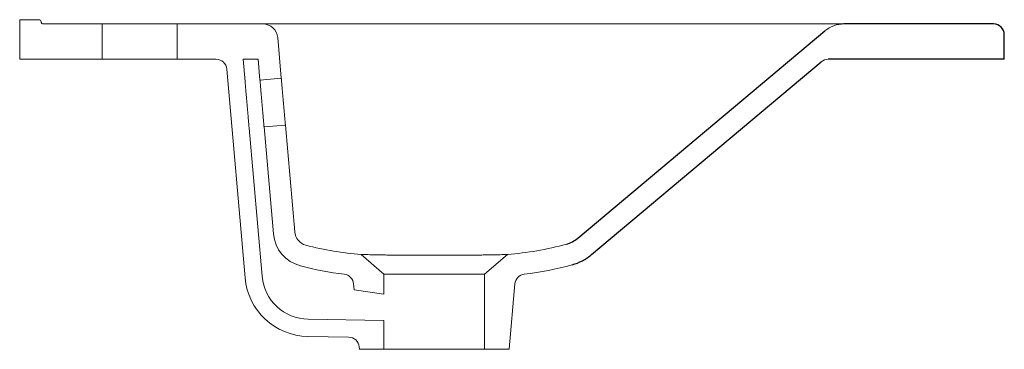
# Model space of a CAD drawing. Header units: millimetres. Extents: x 4424.249 to 4424.709, y 2734.799 to 2734.953.
import ezdxf

# ---------------------------------------------------------------- set-up
doc = ezdxf.new("R2010")
doc.units = ezdxf.units.MM
doc.layers.add('SANINDUSA', color=3, linetype='Continuous')

msp = doc.modelspace()

# ---------------------------------------------------------------- linework, layer by layer
at = {"layer": 'SANINDUSA', "linetype": 'Continuous', "lineweight": 15}
for p, q in [((4424.248593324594, 2734.953243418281), (4424.257593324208, 2734.953243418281)), ((4424.248593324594, 2734.953243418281), (4424.248593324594, 2734.934743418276)), ((4424.287093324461, 2734.951243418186), (4424.259593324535, 2734.951243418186)), ((4424.287093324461, 2734.934743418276), (4424.287093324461, 2734.951243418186)), ((4424.322093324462, 2734.951243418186), (4424.287093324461, 2734.951243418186)), ((4424.362179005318, 2734.951243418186), (4424.322093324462, 2734.951243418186)), ((4424.322093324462, 2734.951243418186), (4424.322093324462, 2734.934743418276)), ((4424.376019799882, 2734.951243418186), (4424.362179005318, 2734.951243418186)), ((4424.61225821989, 2734.951243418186), (4424.376019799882, 2734.951243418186)), ((4424.626551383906, 2734.951243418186), (4424.61225821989, 2734.951243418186)), ((4424.369152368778, 2734.944853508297), (4424.370810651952, 2734.925899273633)), ((4424.287093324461, 2734.934743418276), (4424.248593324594, 2734.934743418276)), ((4424.322093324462, 2734.934743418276), (4424.287093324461, 2734.934743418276)), ((4424.340359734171, 2734.934743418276), (4424.322093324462, 2734.934743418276)), ((4424.359998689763, 2734.934743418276), (4424.352971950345, 2734.934743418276)), ((4424.352971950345, 2734.934743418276), (4424.353875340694, 2734.924417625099)), ((4424.359998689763, 2734.934743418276), (4424.360848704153, 2734.925027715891)), ((4424.345340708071, 2734.930179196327), (4424.353872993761, 2734.832654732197)), ((4424.370810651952, 2734.925899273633), (4424.360848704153, 2734.925027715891)), ((4424.355792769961, 2734.902501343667), (4424.361842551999, 2734.833351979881)), ((4424.362766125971, 2734.903111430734), (4424.372728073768, 2734.903982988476)), ((4424.362766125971, 2734.903111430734), (4424.367133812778, 2734.853188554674)), ((4424.372728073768, 2734.903982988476), (4424.377095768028, 2734.854060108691)), ((4424.408084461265, 2734.843582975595), (4424.418775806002, 2734.834289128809)), ((4424.465775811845, 2734.834289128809), (4424.476467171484, 2734.843582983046)), ((4424.465775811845, 2734.834289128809), (4424.418775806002, 2734.834289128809)), ((4424.418775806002, 2734.825022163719), (4424.418775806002, 2734.834289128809)), ((4424.465775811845, 2734.834289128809), (4424.465775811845, 2734.799243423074)), ((4424.404845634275, 2734.827020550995), (4424.404604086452, 2734.829781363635)), ((4424.479947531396, 2734.829781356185), (4424.477275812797, 2734.799243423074)), ((4424.418775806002, 2734.825022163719), (4424.404845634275, 2734.827020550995)), ((4424.383374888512, 2734.813272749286), (4424.418783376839, 2734.812654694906)), ((4424.418775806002, 2734.799243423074), (4424.418775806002, 2734.812654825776)), ((4424.383235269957, 2734.805273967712), (4424.402282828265, 2734.804941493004)), ((4424.407275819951, 2734.799243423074), (4424.407176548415, 2734.800378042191)), ((4424.418775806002, 2734.799243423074), (4424.407275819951, 2734.799243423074)), ((4424.418775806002, 2734.799243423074), (4424.465775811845, 2734.799243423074)), ((4424.477275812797, 2734.799243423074), (4424.465775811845, 2734.799243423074))]:
    msp.add_line(p, q, dxfattribs=at)
at = {"layer": 'SANINDUSA'}
for p, q in [((4424.703593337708, 2734.951243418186), (4424.633688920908, 2734.951243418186)), ((4424.50930401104, 2734.851147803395), (4424.624689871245, 2734.947968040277)), ((4424.708593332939, 2734.934743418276), (4424.708593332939, 2734.946243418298)), ((4424.708593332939, 2734.934743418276), (4424.626306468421, 2734.934743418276)), ((4424.515731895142, 2734.843487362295), (4424.623092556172, 2734.933573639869))]:
    msp.add_line(p, q, dxfattribs=at)
at = {"layer": 'SANINDUSA', "linetype": 'Continuous', "lineweight": 15, "flags": 128}
for points in [[(4424.370810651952, 2734.925899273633), (4424.370812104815, 2734.925882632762), (4424.370816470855, 2734.925832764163), (4424.370823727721, 2734.925749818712), (4424.370833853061, 2734.925634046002), (4424.37084682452, 2734.925485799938), (4424.3708625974, 2734.925305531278), (4424.370881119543, 2734.925093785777), (4424.370902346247, 2734.924851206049), (4424.370926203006, 2734.9245785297), (4424.370952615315, 2734.924276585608), (4424.370981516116, 2734.923946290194), (4424.371012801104, 2734.923588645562), (4424.371046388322, 2734.923204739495), (4424.37108217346, 2734.922795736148), (4424.371120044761, 2734.922362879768), (4424.371159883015, 2734.921907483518), (4424.371201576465, 2734.921430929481), (4424.371244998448, 2734.920934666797), (4424.371290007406, 2734.920420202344), (4424.371336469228, 2734.919889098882), (4424.3713842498, 2734.919342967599), (4424.371433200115, 2734.918783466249), (4424.371483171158, 2734.918212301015), (4424.371534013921, 2734.917631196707), (4424.371585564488, 2734.917041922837), (4424.371637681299, 2734.91644627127), (4424.371690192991, 2734.915846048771), (4424.371742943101, 2734.915243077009), (4424.371795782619, 2734.914639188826), (4424.37184853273, 2734.914036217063), (4424.371901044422, 2734.91343599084), (4424.371953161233, 2734.912840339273), (4424.372004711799, 2734.912251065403), (4424.372055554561, 2734.911669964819), (4424.372105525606, 2734.911098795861), (4424.37215447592, 2734.910539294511), (4424.372202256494, 2734.909993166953), (4424.372248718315, 2734.909462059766), (4424.372293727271, 2734.908947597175), (4424.372337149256, 2734.908451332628), (4424.372378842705, 2734.907974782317), (4424.372418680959, 2734.907519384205), (4424.37245655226, 2734.907086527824), (4424.3724923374, 2734.906677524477), (4424.372525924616, 2734.90629361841), (4424.372557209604, 2734.90593597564), (4424.372586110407, 2734.905605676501), (4424.372612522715, 2734.905303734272), (4424.372636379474, 2734.905031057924), (4424.372657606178, 2734.904788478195), (4424.372676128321, 2734.904576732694), (4424.3726919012, 2734.904396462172), (4424.372704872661, 2734.904248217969), (4424.372714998, 2734.904132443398), (4424.372722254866, 2734.904049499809), (4424.372726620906, 2734.903999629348), (4424.372728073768, 2734.903982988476)], [(4424.355792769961, 2734.902501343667), (4424.355791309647, 2734.902517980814), (4424.355786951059, 2734.902567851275), (4424.355779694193, 2734.902650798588), (4424.355769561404, 2734.902766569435), (4424.355756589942, 2734.902914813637), (4424.355740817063, 2734.90309508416), (4424.355722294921, 2734.90330682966), (4424.355701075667, 2734.903549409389), (4424.355677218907, 2734.903822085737), (4424.355650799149, 2734.904124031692), (4424.355621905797, 2734.904454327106), (4424.355590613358, 2734.904811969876), (4424.355557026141, 2734.905195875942), (4424.355521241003, 2734.905604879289), (4424.355483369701, 2734.90603773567), (4424.355443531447, 2734.906493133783), (4424.355401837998, 2734.906969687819), (4424.355358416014, 2734.907465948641), (4424.355313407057, 2734.907980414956), (4424.355266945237, 2734.908511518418), (4424.355219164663, 2734.909057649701), (4424.355170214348, 2734.909617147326), (4424.355120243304, 2734.910188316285), (4424.355069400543, 2734.910769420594), (4424.355017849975, 2734.911358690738), (4424.354965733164, 2734.91195434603), (4424.354913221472, 2734.912554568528), (4424.354860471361, 2734.913157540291), (4424.354807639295, 2734.913761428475), (4424.354754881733, 2734.914364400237), (4424.354702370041, 2734.914964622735), (4424.35465026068, 2734.915560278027), (4424.354598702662, 2734.916149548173), (4424.354547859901, 2734.916730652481), (4424.354497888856, 2734.91730182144), (4424.354448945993, 2734.917861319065), (4424.354401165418, 2734.918407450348), (4424.354354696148, 2734.918938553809), (4424.354309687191, 2734.919453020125), (4424.354266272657, 2734.919949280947), (4424.354224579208, 2734.920425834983), (4424.354184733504, 2734.920881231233), (4424.354146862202, 2734.921314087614), (4424.354111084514, 2734.921723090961), (4424.354077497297, 2734.922106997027), (4424.354046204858, 2734.92246464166), (4424.354017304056, 2734.922794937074), (4424.353990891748, 2734.923096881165), (4424.353967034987, 2734.923369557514), (4424.353945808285, 2734.923612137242), (4424.353927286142, 2734.923823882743), (4424.353911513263, 2734.924004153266), (4424.353898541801, 2734.924152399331), (4424.353888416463, 2734.924268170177), (4424.353881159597, 2734.924351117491), (4424.353876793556, 2734.92440098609), (4424.353875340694, 2734.924417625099)], [(4424.362766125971, 2734.903111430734), (4424.362764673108, 2734.903128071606), (4424.362760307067, 2734.903177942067), (4424.362753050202, 2734.903260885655), (4424.362742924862, 2734.903376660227), (4424.362729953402, 2734.903524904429), (4424.362714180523, 2734.903705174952), (4424.362695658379, 2734.903916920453), (4424.362674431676, 2734.904159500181), (4424.362650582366, 2734.904432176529), (4424.362624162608, 2734.904734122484), (4424.362595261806, 2734.905064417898), (4424.362563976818, 2734.905422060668), (4424.362530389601, 2734.905805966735), (4424.362494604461, 2734.906214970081), (4424.362456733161, 2734.906647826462), (4424.362416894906, 2734.907103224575), (4424.362375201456, 2734.907579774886), (4424.362331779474, 2734.908076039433), (4424.362286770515, 2734.908590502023), (4424.362240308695, 2734.90912160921), (4424.362192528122, 2734.909667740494), (4424.362143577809, 2734.910227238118), (4424.362093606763, 2734.910798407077), (4424.362042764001, 2734.91137950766), (4424.361991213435, 2734.91196878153), (4424.361939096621, 2734.912564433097), (4424.361886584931, 2734.913164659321), (4424.361833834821, 2734.913767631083), (4424.361781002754, 2734.914371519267), (4424.361728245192, 2734.914974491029), (4424.361675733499, 2734.915574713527), (4424.361623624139, 2734.916170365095), (4424.361572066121, 2734.916759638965), (4424.361521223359, 2734.917340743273), (4424.361471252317, 2734.917911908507), (4424.361422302, 2734.918471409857), (4424.361374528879, 2734.91901754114), (4424.361328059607, 2734.919548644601), (4424.361283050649, 2734.920063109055), (4424.361239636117, 2734.920559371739), (4424.361197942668, 2734.921035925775), (4424.361158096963, 2734.921491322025), (4424.361120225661, 2734.921924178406), (4424.361084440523, 2734.922333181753), (4424.361050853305, 2734.922717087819), (4424.361019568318, 2734.923074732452), (4424.360990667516, 2734.923405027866), (4424.360964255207, 2734.923706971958), (4424.360940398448, 2734.923979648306), (4424.360919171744, 2734.924222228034), (4424.360900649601, 2734.924433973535), (4424.360884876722, 2734.924614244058), (4424.36087190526, 2734.924762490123), (4424.360861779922, 2734.924878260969), (4424.360854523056, 2734.924961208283), (4424.360850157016, 2734.925011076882), (4424.360848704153, 2734.925027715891)]]:
    msp.add_lwpolyline(points, dxfattribs=at)
at = {"layer": 'SANINDUSA', "linetype": 'Continuous', "lineweight": 15}
for centre, radius, start, end in [((4424.257593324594, 2734.952243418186), 0.0010000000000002, 0, 90), ((4424.259593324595, 2734.952243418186), 0.0010000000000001, 180, 270), ((4424.362179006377, 2734.944243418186), 0.006999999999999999, 4.999999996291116, 90), ((4424.633688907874, 2734.937243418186), 0.014, 90, 130.0000000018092), ((4424.340359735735, 2734.929743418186), 0.0050000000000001, 4.999999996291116, 90), ((4424.626306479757, 2734.929743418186), 0.0050000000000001, 90, 130.0000000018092), ((4424.384069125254, 2734.854670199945), 0.0170000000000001, 184.9999999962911, 255.2700642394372), ((4424.384069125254, 2734.854670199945), 0.006999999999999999, 184.9999999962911, 255.2700642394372), ((4424.399623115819, 2734.829345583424), 0.0049999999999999, 4.999999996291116, 83.05934898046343), ((4424.484928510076, 2734.829345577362), 0.0050000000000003, 96.93808061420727, 175.0000000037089), ((4424.383758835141, 2734.835269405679), 0.03, 184.9999999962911, 268.9999999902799), ((4424.383758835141, 2734.835269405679), 0.022, 184.9999999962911, 268.9999999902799), ((4424.402195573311, 2734.799942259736), 0.0050000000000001, 4.999999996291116, 88.99999999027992)]:
    msp.add_arc(centre, radius, start, end, dxfattribs=at)
at = {"layer": 'SANINDUSA'}
msp.add_arc((4424.703593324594, 2734.946243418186), 0.005, 0, 90, dxfattribs=at)
at = {"layer": 'SANINDUSA', "linetype": 'Continuous', "lineweight": 15}
for points, knots in [([(4424.633688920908, 2734.951243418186), (4424.633684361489, 2734.951243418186), (4424.633422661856, 2734.951243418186), (4424.63289743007, 2734.951243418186), (4424.63208947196, 2734.951243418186), (4424.631249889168, 2734.951243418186), (4424.630287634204, 2734.951243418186), (4424.629179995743, 2734.951243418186), (4424.627913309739, 2734.951243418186), (4424.62700516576, 2734.951243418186), (4424.626551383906, 2734.951243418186)], [0, 0, 0, 0, 0.0022484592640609, 0.1290561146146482, 0.2557719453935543, 0.3820012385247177, 0.5082225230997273, 0.6721306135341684, 0.8361700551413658, 1, 1, 1, 1]), ([(4424.408084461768, 2734.843582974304), (4424.403785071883, 2734.843904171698), (4424.399485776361, 2734.844419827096), (4424.390887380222, 2734.845852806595), (4424.386588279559, 2734.846770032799), (4424.382289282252, 2734.84790025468)], [0, 0, 0, 0, 0.5, 0.5, 1, 1, 1, 1]), ([(4424.504038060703, 2734.848379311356), (4424.499442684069, 2734.847107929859), (4424.494847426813, 2734.846082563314), (4424.485657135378, 2734.844491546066), (4424.481062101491, 2734.843926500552), (4424.476467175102, 2734.843582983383)], [0, 0, 0, 0, 0.5, 0.5, 1, 1, 1, 1]), ([(4424.408084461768, 2734.843582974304), (4424.408084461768, 2734.843582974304), (4424.408140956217, 2734.843580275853), (4424.408367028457, 2734.843570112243), (4424.408536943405, 2734.843562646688), (4424.409218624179, 2734.843534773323), (4424.409886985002, 2734.843509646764), (4424.411191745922, 2734.843469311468), (4424.411677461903, 2734.843455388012), (4424.41248360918, 2734.84343438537), (4424.412765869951, 2734.843427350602), (4424.413350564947, 2734.843413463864), (4424.413653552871, 2734.84340659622), (4424.415220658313, 2734.843372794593), (4424.416639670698, 2734.843347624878), (4424.418619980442, 2734.843319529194), (4424.419026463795, 2734.843314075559), (4424.419860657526, 2734.843303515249), (4424.420287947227, 2734.843298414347), (4424.421587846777, 2734.843283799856), (4424.42248279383, 2734.843274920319), (4424.425250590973, 2734.843250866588), (4424.427205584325, 2734.843238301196), (4424.429791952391, 2734.843226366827), (4424.430315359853, 2734.843224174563), (4424.431365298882, 2734.843220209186), (4424.431893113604, 2734.843218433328), (4424.433484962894, 2734.843213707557), (4424.43455738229, 2734.843211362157), (4424.436724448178, 2734.843207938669), (4424.437819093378, 2734.843206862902), (4424.439478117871, 2734.843205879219), (4424.440033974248, 2734.84320565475), (4424.441151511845, 2734.843205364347), (4424.441711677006, 2734.8432052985), (4424.444496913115, 2734.843205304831), (4424.446696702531, 2734.843206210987), (4424.449954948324, 2734.843211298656), (4424.451034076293, 2734.843213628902), (4424.453178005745, 2734.84321995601), (4424.45422947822, 2734.843223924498), (4424.457305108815, 2734.843238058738), (4424.459259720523, 2734.843250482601), (4424.462046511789, 2734.843274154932), (4424.462954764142, 2734.843282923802), (4424.464685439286, 2734.843301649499), (4424.465511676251, 2734.843311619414), (4424.467875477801, 2734.843343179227), (4424.469299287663, 2734.843366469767), (4424.471830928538, 2734.843419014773), (4424.472897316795, 2734.843447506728), (4424.474205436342, 2734.843489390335), (4424.47459252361, 2734.843503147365), (4424.475265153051, 2734.843528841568), (4424.475551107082, 2734.843540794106), (4424.4762349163, 2734.843570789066), (4424.476467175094, 2734.843582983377), (4424.476467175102, 2734.843582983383)], [0, 0, 0, 0, 0.0312499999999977, 0.0312499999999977, 0.0624999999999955, 0.0624999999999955, 0.124999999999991, 0.124999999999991, 0.1562499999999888, 0.1562499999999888, 0.1718749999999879, 0.1718749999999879, 0.187499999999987, 0.187499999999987, 0.2499999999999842, 0.2499999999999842, 0.2656249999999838, 0.2656249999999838, 0.2812499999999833, 0.2812499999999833, 0.3124999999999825, 0.3124999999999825, 0.3749999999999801, 0.3749999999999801, 0.39062499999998, 0.39062499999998, 0.4062499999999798, 0.4062499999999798, 0.4374999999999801, 0.4374999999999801, 0.4687499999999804, 0.4687499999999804, 0.4843749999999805, 0.4843749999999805, 0.4999999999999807, 0.4999999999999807, 0.5624999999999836, 0.5624999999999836, 0.5937499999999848, 0.5937499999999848, 0.6249999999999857, 0.6249999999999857, 0.6874999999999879, 0.6874999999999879, 0.7187499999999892, 0.7187499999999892, 0.7499999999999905, 0.7499999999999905, 0.8124999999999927, 0.8124999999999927, 0.8749999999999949, 0.8749999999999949, 0.9062499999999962, 0.9062499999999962, 0.9374999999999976, 0.9374999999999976, 1, 1, 1, 1])]:
    msp.add_open_spline(points, degree=3, knots=knots, dxfattribs=at)
at = {"layer": 'SANINDUSA'}
for points in [[(4424.504038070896, 2734.848379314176), (4424.50499372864, 2734.848643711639), (4424.505932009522, 2734.849013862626), (4424.507707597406, 2734.849947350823), (4424.508544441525, 2734.850510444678), (4424.509304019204, 2734.851147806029)], [(4424.506704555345, 2734.838741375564), (4424.50835920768, 2734.839199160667), (4424.509947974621, 2734.839827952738), (4424.512986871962, 2734.841424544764), (4424.514416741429, 2734.84238381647), (4424.515731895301, 2734.843487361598)]]:
    msp.add_open_spline(points, degree=3, knots=[0, 0, 0, 0, 0.5, 0.5, 1, 1, 1, 1], dxfattribs=at)
at = {"layer": 'SANINDUSA', "linetype": 'Continuous', "lineweight": 15}
for points in [[(4424.400227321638, 2734.834308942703), (4424.393318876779, 2734.835149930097), (4424.386491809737, 2734.836455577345), (4424.379746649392, 2734.838228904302)], [(4424.506704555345, 2734.838741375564), (4424.499324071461, 2734.836699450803), (4424.491863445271, 2734.835226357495), (4424.484324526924, 2734.834308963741)]]:
    msp.add_open_spline(points, degree=3, dxfattribs=at)

doc.saveas('drawing.dxf')
